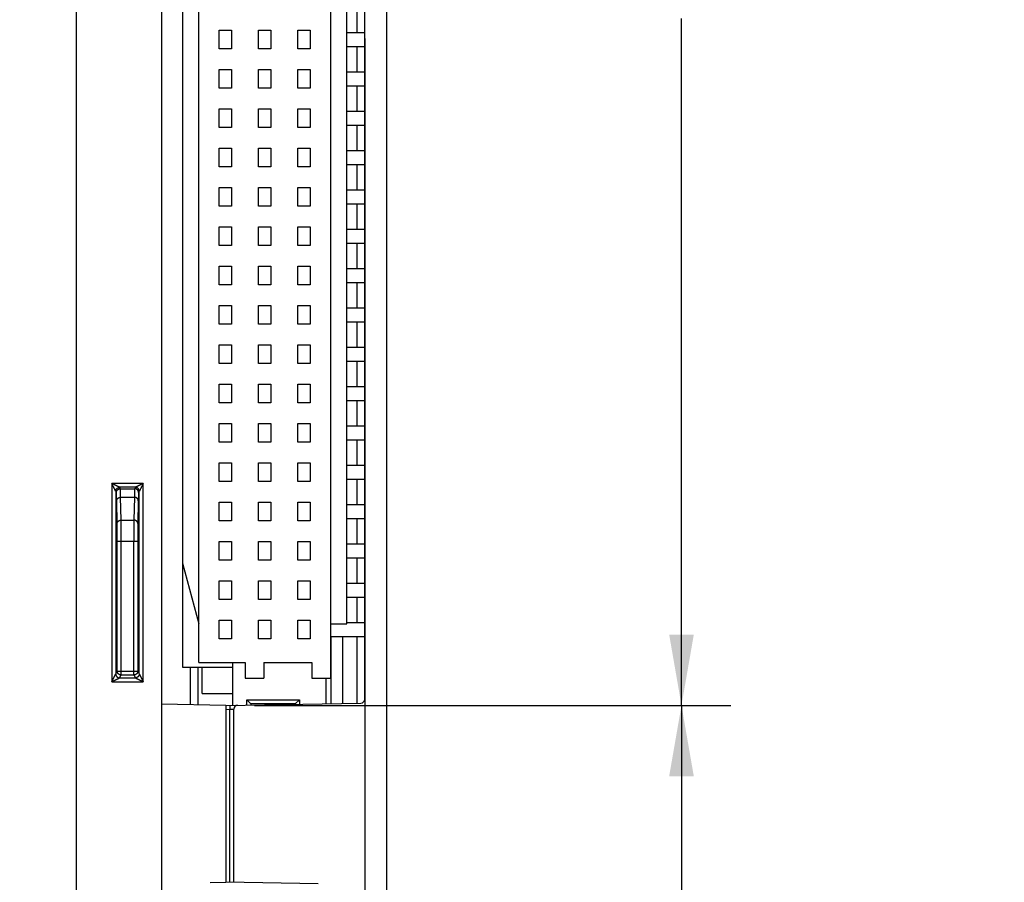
# Model space of a CAD drawing. Header units: inches. Extents: x 0 to 22, y 0 to 17.
# Tile 55 of 59: x 17.7 to 20.2, y 8.6 to 10.8. Entities that reach past the tile are written whole.
import ezdxf

# ---------------------------------------------------------------- set-up
doc = ezdxf.new("R2010")
doc.units = ezdxf.units.IN
doc.header["$LTSCALE"] = 1.21
doc.header["$MEASUREMENT"] = 0
doc.layers.get('0').update_dxf_attribs({"linetype": 'CONTINUOUS'})
doc.layers.add('DIMENSIONS', color=7, linetype='CONTINUOUS')
doc.styles.get("Standard").update_dxf_attribs({"font": 'txt', "width": 0.8})
doc.dimstyles.new('DIMSTYLE_1', dxfattribs={"dimtxt": 0.125, "dimasz": 0.18, "dimexe": 0.18, "dimexo": 0.0625, "dimgap": 0.09, "dimtad": 0, "dimtih": 1, "dimtoh": 1, "dimdec": 3, "dimzin": 4, "dimdsep": 46, "dimtxsty": 'STANDARD', "dimblk": '_FILLED', "dimblk1": '_FILLED', "dimblk2": '_FILLED', "dimcen": 0.09, "dimadec": 0, "dimazin": 0, "dimtp": 0.01, "dimtm": 0.01, "dimtfac": 1, "dimtdec": 3, "dimtofl": 0, "dimtmove": 0, "dimatfit": 3, "dimldrblk": '_FILLED', "dimfxl": 1, "dimtolj": 1, "dimtzin": 4, "dimarcsym": 0})

# ---------------------------------------------------------------- blocks, each defined once
blk = doc.blocks.new('_FILLED')
at = {"color": 0, "linetype": 'BYBLOCK'}
blk.add_solid([(0, 0), (-1, 0.174), (-1, -0.174)], dxfattribs=at)
blk = doc.blocks.new('*D6')
at = {"layer": 'DIMENSIONS', "color": 2, "linetype": 'CONTINUOUS'}
for p, q in [((18.0463, 10.7918), (18.0463, 6.4727)), ((18.5633, 10.7918), (18.5633, 6.4727)), ((18.0463, 6.5977), (17.6863, 6.5977)), ((18.5633, 6.5977), (18.9552, 6.5977))]:
    blk.add_line(p, q, dxfattribs=at)
at = {"layer": 'DIMENSIONS', "color": 2, "linetype": 'CONTINUOUS', "xscale": 0.18, "yscale": 0.18, "zscale": 0.18}
blk.add_blockref('_FILLED', (18.0463, 6.5977), dxfattribs=at)
at = {"layer": 'DIMENSIONS', "color": 2, "linetype": 'CONTINUOUS', "xscale": 0.18, "yscale": 0.18, "zscale": 0.18, "rotation": 180}
blk.add_blockref('_FILLED', (18.5633, 6.5977), dxfattribs=at)
at = {"layer": 'DIMENSIONS', "color": 2, "linetype": 'CONTINUOUS', "width": 0.8}
for s, p in [('.517', (19.0177, 6.5352)), ('[', (19.5427, 6.5352)), ('13.13', (19.6427, 6.5352)), (']', (20.1427, 6.5352))]:
    blk.add_text(s, height=0.125, dxfattribs=at).set_placement(p)
blk = doc.blocks.new('*D8')
at = {"layer": 'DIMENSIONS', "color": 2, "linetype": 'CONTINUOUS'}
for p, q in [((18.2828, 9.0969), (19.4933, 9.0969)), ((19.3683, 9.0969), (19.3683, 8.5172)), ((19.3683, 7.3477), (19.3683, 8.2672)), ((18.2728, 7.3477), (19.4933, 7.3477))]:
    blk.add_line(p, q, dxfattribs=at)
at = {"layer": 'DIMENSIONS', "color": 2, "linetype": 'CONTINUOUS', "xscale": 0.18, "yscale": 0.18, "zscale": 0.18}
for p, rotation in [((19.3683, 9.0969), 90), ((19.3683, 7.3477), 270)]:
    blk.add_blockref('_FILLED', p, dxfattribs=dict(at, rotation=rotation))
at = {"layer": 'DIMENSIONS', "color": 2, "linetype": 'CONTINUOUS', "width": 0.8}
for s, p in [('[', (19.3308, 8.3297)), (']', (19.9308, 8.3297)), ('1.749', (18.7058, 8.3297)), ('44.43', (19.4308, 8.3297))]:
    blk.add_text(s, height=0.125, dxfattribs=at).set_placement(p)
blk = doc.blocks.new('*D9')
at = {"layer": 'DIMENSIONS', "color": 2, "linetype": 'CONTINUOUS'}
for p, q in [((18.2728, 12.6117), (19.4933, 12.6117)), ((19.3683, 12.6117), (19.3683, 11.0924)), ((19.3683, 9.0969), (19.3683, 10.8424)), ((18.2828, 9.0969), (19.4933, 9.0969))]:
    blk.add_line(p, q, dxfattribs=at)
at = {"layer": 'DIMENSIONS', "color": 2, "linetype": 'CONTINUOUS', "xscale": 0.18, "yscale": 0.18, "zscale": 0.18}
for p, rotation in [((19.3683, 12.6117), 90), ((19.3683, 9.0969), 270)]:
    blk.add_blockref('_FILLED', p, dxfattribs=dict(at, rotation=rotation))
at = {"layer": 'DIMENSIONS', "color": 2, "linetype": 'CONTINUOUS', "width": 0.8}
for s, p in [('[', (19.3308, 10.9049)), (']', (19.9308, 10.9049)), ('3.515', (18.7058, 10.9049)), ('89.28', (19.4308, 10.9049))]:
    blk.add_text(s, height=0.125, dxfattribs=at).set_placement(p)

msp = doc.modelspace()

# ---------------------------------------------------------------- linework, layer by layer
at = {"color": 7, "linetype": 'CONTINUOUS'}
for p, q in [((17.8303, 7.3839), (17.8303, 13.3286)), ((18.6183, 13.3281), (18.6183, 7.3844)), ((18.0463, 12.6089), (18.0463, 9.0996)), ((18.5633, 9.1127), (18.5633, 12.5958)), ((18.4761, 12.513), (18.4761, 9.1665)), ((18.0997, 12.4854), (18.0997, 9.1941)), ((18.1414, 9.2059), (18.1414, 12.4736)), ((18.5174, 9.3043), (18.5174, 12.3752)), ((18.1001, 12.2209), (18.1001, 9.4586)), ((18.5436, 10.8075), (18.5436, 10.872)), ((18.193, 10.7661), (18.193, 10.8134)), ((18.193, 10.8134), (18.2245, 10.8134)), ((18.2245, 10.8134), (18.2245, 10.7661)), ((18.293, 10.7661), (18.293, 10.8134)), ((18.293, 10.8134), (18.3245, 10.8134)), ((18.3245, 10.8134), (18.3245, 10.7661)), ((18.393, 10.7661), (18.393, 10.8134)), ((18.393, 10.8134), (18.4245, 10.8134)), ((18.4245, 10.8134), (18.4245, 10.7661)), ((18.5174, 10.8075), (18.5633, 10.8075)), ((18.2245, 10.7661), (18.193, 10.7661)), ((18.3245, 10.7661), (18.293, 10.7661)), ((18.4245, 10.7661), (18.393, 10.7661)), ((18.5174, 10.772), (18.5633, 10.772)), ((18.5436, 10.7075), (18.5436, 10.772)), ((18.193, 10.6661), (18.193, 10.7134)), ((18.193, 10.7134), (18.2245, 10.7134)), ((18.2245, 10.7134), (18.2245, 10.6661)), ((18.293, 10.6661), (18.293, 10.7134)), ((18.293, 10.7134), (18.3245, 10.7134)), ((18.3245, 10.7134), (18.3245, 10.6661)), ((18.393, 10.6661), (18.393, 10.7134)), ((18.393, 10.7134), (18.4245, 10.7134)), ((18.4245, 10.7134), (18.4245, 10.6661)), ((18.5174, 10.7075), (18.5633, 10.7075)), ((18.2245, 10.6661), (18.193, 10.6661)), ((18.3245, 10.6661), (18.293, 10.6661)), ((18.4245, 10.6661), (18.393, 10.6661)), ((18.5174, 10.672), (18.5633, 10.672)), ((18.5436, 10.6075), (18.5436, 10.672)), ((18.193, 10.5661), (18.193, 10.6134)), ((18.193, 10.6134), (18.2245, 10.6134)), ((18.2245, 10.6134), (18.2245, 10.5661)), ((18.293, 10.5661), (18.293, 10.6134)), ((18.293, 10.6134), (18.3245, 10.6134)), ((18.3245, 10.6134), (18.3245, 10.5661)), ((18.393, 10.5661), (18.393, 10.6134)), ((18.393, 10.6134), (18.4245, 10.6134)), ((18.4245, 10.6134), (18.4245, 10.5661)), ((18.5174, 10.6075), (18.5633, 10.6075)), ((18.2245, 10.5661), (18.193, 10.5661)), ((18.3245, 10.5661), (18.293, 10.5661)), ((18.4245, 10.5661), (18.393, 10.5661)), ((18.5174, 10.572), (18.5633, 10.572)), ((18.5436, 10.5075), (18.5436, 10.572)), ((18.193, 10.4661), (18.193, 10.5134)), ((18.193, 10.5134), (18.2245, 10.5134)), ((18.2245, 10.5134), (18.2245, 10.4661)), ((18.293, 10.4661), (18.293, 10.5134)), ((18.293, 10.5134), (18.3245, 10.5134)), ((18.3245, 10.5134), (18.3245, 10.4661)), ((18.393, 10.4661), (18.393, 10.5134)), ((18.393, 10.5134), (18.4245, 10.5134)), ((18.4245, 10.5134), (18.4245, 10.4661)), ((18.5174, 10.5075), (18.5633, 10.5075)), ((18.2245, 10.4661), (18.193, 10.4661)), ((18.3245, 10.4661), (18.293, 10.4661)), ((18.4245, 10.4661), (18.393, 10.4661)), ((18.5174, 10.472), (18.5633, 10.472)), ((18.5436, 10.4075), (18.5436, 10.472)), ((18.193, 10.3661), (18.193, 10.4134)), ((18.193, 10.4134), (18.2245, 10.4134)), ((18.2245, 10.4134), (18.2245, 10.3661)), ((18.293, 10.3661), (18.293, 10.4134)), ((18.293, 10.4134), (18.3245, 10.4134)), ((18.3245, 10.4134), (18.3245, 10.3661)), ((18.393, 10.3661), (18.393, 10.4134)), ((18.393, 10.4134), (18.4245, 10.4134)), ((18.4245, 10.4134), (18.4245, 10.3661)), ((18.5174, 10.4075), (18.5633, 10.4075)), ((18.2245, 10.3661), (18.193, 10.3661)), ((18.3245, 10.3661), (18.293, 10.3661)), ((18.4245, 10.3661), (18.393, 10.3661)), ((18.5174, 10.372), (18.5633, 10.372)), ((18.5436, 10.3075), (18.5436, 10.372)), ((18.193, 10.2661), (18.193, 10.3134)), ((18.193, 10.3134), (18.2245, 10.3134)), ((18.2245, 10.3134), (18.2245, 10.2661)), ((18.293, 10.3134), (18.3245, 10.3134)), ((18.293, 10.2661), (18.293, 10.3134)), ((18.3245, 10.3134), (18.3245, 10.2661)), ((18.393, 10.3134), (18.4245, 10.3134)), ((18.393, 10.2661), (18.393, 10.3134)), ((18.4245, 10.3134), (18.4245, 10.2661)), ((18.5174, 10.3075), (18.5633, 10.3075)), ((18.2245, 10.2661), (18.193, 10.2661)), ((18.3245, 10.2661), (18.293, 10.2661)), ((18.4245, 10.2661), (18.393, 10.2661)), ((18.5174, 10.272), (18.5633, 10.272)), ((18.5436, 10.2075), (18.5436, 10.272)), ((18.193, 10.1661), (18.193, 10.2134)), ((18.193, 10.2134), (18.2245, 10.2134)), ((18.2245, 10.2134), (18.2245, 10.1661)), ((18.293, 10.2134), (18.3245, 10.2134)), ((18.293, 10.1661), (18.293, 10.2134)), ((18.3245, 10.2134), (18.3245, 10.1661)), ((18.393, 10.2134), (18.4245, 10.2134)), ((18.393, 10.1661), (18.393, 10.2134)), ((18.4245, 10.2134), (18.4245, 10.1661)), ((18.5174, 10.2075), (18.5633, 10.2075)), ((18.2245, 10.1661), (18.193, 10.1661)), ((18.3245, 10.1661), (18.293, 10.1661)), ((18.4245, 10.1661), (18.393, 10.1661)), ((18.5174, 10.172), (18.5633, 10.172)), ((18.5436, 10.1075), (18.5436, 10.172)), ((18.193, 10.1134), (18.2245, 10.1134)), ((18.193, 10.0661), (18.193, 10.1134)), ((18.2245, 10.1134), (18.2245, 10.0661)), ((18.293, 10.1134), (18.3245, 10.1134)), ((18.293, 10.0661), (18.293, 10.1134)), ((18.3245, 10.1134), (18.3245, 10.0661)), ((18.393, 10.1134), (18.4245, 10.1134)), ((18.393, 10.0661), (18.393, 10.1134)), ((18.4245, 10.1134), (18.4245, 10.0661)), ((18.5174, 10.1075), (18.5633, 10.1075)), ((18.2245, 10.0661), (18.193, 10.0661)), ((18.3245, 10.0661), (18.293, 10.0661)), ((18.4245, 10.0661), (18.393, 10.0661)), ((18.5174, 10.072), (18.5633, 10.072)), ((18.5436, 10.0075), (18.5436, 10.072)), ((18.193, 10.0134), (18.2245, 10.0134)), ((18.193, 9.9661), (18.193, 10.0134)), ((18.2245, 10.0134), (18.2245, 9.9661)), ((18.293, 10.0134), (18.3245, 10.0134)), ((18.293, 9.9661), (18.293, 10.0134)), ((18.3245, 10.0134), (18.3245, 9.9661)), ((18.393, 10.0134), (18.4245, 10.0134)), ((18.393, 9.9661), (18.393, 10.0134)), ((18.4245, 10.0134), (18.4245, 9.9661)), ((18.5174, 10.0075), (18.5633, 10.0075)), ((18.2245, 9.9661), (18.193, 9.9661)), ((18.3245, 9.9661), (18.293, 9.9661)), ((18.4245, 9.9661), (18.393, 9.9661)), ((18.5174, 9.972), (18.5633, 9.972)), ((18.5436, 9.9075), (18.5436, 9.972)), ((18.193, 9.9134), (18.2245, 9.9134)), ((18.193, 9.8661), (18.193, 9.9134)), ((18.2245, 9.9134), (18.2245, 9.8661)), ((18.293, 9.9134), (18.3245, 9.9134)), ((18.293, 9.8661), (18.293, 9.9134)), ((18.3245, 9.9134), (18.3245, 9.8661)), ((18.393, 9.9134), (18.4245, 9.9134)), ((18.393, 9.8661), (18.393, 9.9134)), ((18.4245, 9.9134), (18.4245, 9.8661)), ((18.5174, 9.9075), (18.5633, 9.9075)), ((18.2245, 9.8661), (18.193, 9.8661)), ((18.3245, 9.8661), (18.293, 9.8661)), ((18.4245, 9.8661), (18.393, 9.8661)), ((18.5174, 9.872), (18.5633, 9.872)), ((18.5436, 9.8075), (18.5436, 9.872)), ((18.193, 9.8134), (18.2245, 9.8134)), ((18.193, 9.7661), (18.193, 9.8134)), ((18.2245, 9.8134), (18.2245, 9.7661)), ((18.293, 9.8134), (18.3245, 9.8134)), ((18.293, 9.7661), (18.293, 9.8134)), ((18.3245, 9.8134), (18.3245, 9.7661)), ((18.393, 9.8134), (18.4245, 9.8134)), ((18.393, 9.7661), (18.393, 9.8134)), ((18.4245, 9.8134), (18.4245, 9.7661)), ((18.5174, 9.8075), (18.5633, 9.8075)), ((18.2245, 9.7661), (18.193, 9.7661)), ((18.3245, 9.7661), (18.293, 9.7661)), ((18.4245, 9.7661), (18.393, 9.7661)), ((18.5174, 9.772), (18.5633, 9.772)), ((18.5436, 9.7075), (18.5436, 9.772)), ((18.193, 9.7134), (18.2245, 9.7134)), ((18.193, 9.6661), (18.193, 9.7134)), ((18.2245, 9.7134), (18.2245, 9.6661)), ((18.293, 9.7134), (18.3245, 9.7134)), ((18.293, 9.6661), (18.293, 9.7134)), ((18.3245, 9.7134), (18.3245, 9.6661)), ((18.393, 9.7134), (18.4245, 9.7134)), ((18.393, 9.6661), (18.393, 9.7134)), ((18.4245, 9.7134), (18.4245, 9.6661)), ((18.5174, 9.7075), (18.5633, 9.7075)), ((18.0002, 9.6612), (17.9203, 9.6612)), ((17.9203, 9.6612), (17.9203, 9.1569)), ((18.0002, 9.1569), (18.0002, 9.6612)), ((18.2245, 9.6661), (18.193, 9.6661)), ((18.3245, 9.6661), (18.293, 9.6661)), ((18.4245, 9.6661), (18.393, 9.6661)), ((18.5174, 9.672), (18.5633, 9.672)), ((18.5436, 9.6075), (18.5436, 9.672)), ((17.9321, 9.6378), (17.9303, 9.6412)), ((17.9303, 9.6412), (17.9303, 9.1769)), ((17.9802, 9.6512), (17.9403, 9.6512)), ((17.9421, 9.6477), (17.9403, 9.6512)), ((17.9421, 9.6477), (17.9785, 9.6477)), ((17.9802, 9.6512), (17.9785, 9.6477)), ((17.9902, 9.6412), (17.9885, 9.6378)), ((17.9902, 9.1769), (17.9902, 9.6412)), ((17.9338, 9.5588), (17.9328, 9.6171)), ((17.9428, 9.626), (17.9777, 9.626)), ((17.9438, 9.5677), (17.9428, 9.626)), ((17.9777, 9.626), (17.9767, 9.5677)), ((17.9877, 9.6171), (17.9867, 9.5588)), ((18.193, 9.6134), (18.2245, 9.6134)), ((18.193, 9.5661), (18.193, 9.6134)), ((18.2245, 9.6134), (18.2245, 9.5661)), ((18.293, 9.6134), (18.3245, 9.6134)), ((18.293, 9.5661), (18.293, 9.6134)), ((18.3245, 9.6134), (18.3245, 9.5661)), ((18.393, 9.6134), (18.4245, 9.6134)), ((18.393, 9.5661), (18.393, 9.6134)), ((18.4245, 9.6134), (18.4245, 9.5661)), ((18.5174, 9.6075), (18.5633, 9.6075)), ((18.2245, 9.5661), (18.193, 9.5661)), ((18.3245, 9.5661), (18.293, 9.5661)), ((18.4245, 9.5661), (18.393, 9.5661)), ((18.5174, 9.572), (18.5633, 9.572)), ((18.5436, 9.5075), (18.5436, 9.572)), ((17.934, 9.5142), (17.9865, 9.5142)), ((17.934, 9.1843), (17.934, 9.5142)), ((17.944, 9.1743), (17.944, 9.5142)), ((17.9765, 9.1743), (17.9765, 9.5142)), ((17.9865, 9.5142), (17.9865, 9.1843)), ((18.193, 9.5134), (18.2245, 9.5134)), ((18.193, 9.4661), (18.193, 9.5134)), ((18.2245, 9.5134), (18.2245, 9.4661)), ((18.293, 9.5134), (18.3245, 9.5134)), ((18.293, 9.4661), (18.293, 9.5134)), ((18.3245, 9.5134), (18.3245, 9.4661)), ((18.393, 9.5134), (18.4245, 9.5134)), ((18.393, 9.4661), (18.393, 9.5134)), ((18.4245, 9.5134), (18.4245, 9.4661)), ((18.5174, 9.5075), (18.5633, 9.5075)), ((18.2245, 9.4661), (18.193, 9.4661)), ((18.3245, 9.4661), (18.293, 9.4661)), ((18.4245, 9.4661), (18.393, 9.4661)), ((18.5174, 9.472), (18.5633, 9.472)), ((18.5436, 9.4075), (18.5436, 9.472)), ((18.1001, 9.4586), (18.1414, 9.3043)), ((18.193, 9.4134), (18.2245, 9.4134)), ((18.193, 9.3661), (18.193, 9.4134)), ((18.2245, 9.4134), (18.2245, 9.3661)), ((18.293, 9.4134), (18.3245, 9.4134)), ((18.293, 9.3661), (18.293, 9.4134)), ((18.3245, 9.4134), (18.3245, 9.3661)), ((18.393, 9.4134), (18.4245, 9.4134)), ((18.393, 9.3661), (18.393, 9.4134)), ((18.4245, 9.4134), (18.4245, 9.3661)), ((18.5174, 9.4075), (18.5633, 9.4075)), ((18.2245, 9.3661), (18.193, 9.3661)), ((18.3245, 9.3661), (18.293, 9.3661)), ((18.4245, 9.3661), (18.393, 9.3661)), ((18.5174, 9.372), (18.5633, 9.372)), ((18.5436, 9.3075), (18.5436, 9.372)), ((18.193, 9.3134), (18.2245, 9.3134)), ((18.193, 9.2661), (18.193, 9.3134)), ((18.2245, 9.3134), (18.2245, 9.2661)), ((18.293, 9.3134), (18.3245, 9.3134)), ((18.293, 9.2661), (18.293, 9.3134)), ((18.3245, 9.3134), (18.3245, 9.2661)), ((18.393, 9.3134), (18.4245, 9.3134)), ((18.393, 9.2661), (18.393, 9.3134)), ((18.4245, 9.3134), (18.4245, 9.2661)), ((18.4761, 9.3043), (18.5174, 9.3043)), ((18.5174, 9.3075), (18.5633, 9.3075)), ((18.2245, 9.2661), (18.193, 9.2661)), ((18.3245, 9.2661), (18.293, 9.2661)), ((18.4245, 9.2661), (18.393, 9.2661)), ((18.4761, 9.272), (18.5633, 9.272)), ((18.4783, 9.1014), (18.4783, 9.272)), ((18.5077, 9.1019), (18.5077, 9.272)), ((18.5436, 9.1026), (18.5436, 9.272)), ((18.0997, 9.1941), (18.228, 9.1941)), ((18.1203, 9.0983), (18.1203, 9.1941)), ((18.1399, 9.098), (18.1399, 9.1941)), ((18.1414, 9.2059), (18.2595, 9.2059)), ((18.1503, 9.1272), (18.1503, 9.1941)), ((18.228, 9.0971), (18.228, 9.2059)), ((18.2595, 9.2059), (18.2595, 9.1665)), ((18.3068, 9.2059), (18.4288, 9.2059)), ((18.3068, 9.2059), (18.3068, 9.1665)), ((18.4288, 9.2059), (18.4288, 9.1665)), ((17.9303, 9.1769), (17.934, 9.1843)), ((17.934, 9.1843), (17.9865, 9.1843)), ((17.9403, 9.1669), (17.944, 9.1743)), ((17.9403, 9.1669), (17.9802, 9.1669)), ((17.944, 9.1743), (17.9765, 9.1743)), ((17.9765, 9.1743), (17.9802, 9.1669)), ((17.9865, 9.1843), (17.9902, 9.1769)), ((18.2595, 9.1665), (18.3068, 9.1665)), ((18.4288, 9.1665), (18.4761, 9.1665)), ((18.4643, 9.1665), (18.4643, 9.1012)), ((17.9203, 9.1569), (18.0002, 9.1569)), ((18.1503, 9.1272), (18.228, 9.1272)), ((18.2635, 9.1114), (18.3973, 9.1114)), ((18.2635, 9.1114), (18.274, 9.1009)), ((18.2635, 9.0977), (18.2635, 9.1114)), ((18.3868, 9.1009), (18.3973, 9.1114)), ((18.3973, 9.1114), (18.3973, 9.1)), ((18.2103, 9.0968), (18.0463, 9.0996)), ((18.2103, 9.0968), (18.5534, 9.1027)), ((18.2103, 9.0968), (18.2103, 8.6478)), ((18.2103, 9.0867), (18.2203, 9.0869)), ((18.2203, 8.6476), (18.2203, 9.0869)), ((18.2303, 8.6474), (18.2303, 9.0873)), ((18.3868, 9.1009), (18.274, 9.1009)), ((18.274, 9.1009), (18.274, 9.0979)), ((18.3868, 9.0998), (18.3868, 9.1009)), ((18.1703, 8.6471), (18.2103, 8.6478)), ((18.4448, 8.6437), (18.2103, 8.6478))]:
    msp.add_line(p, q, dxfattribs=at)
for centre, start, end in [((18.5533, 9.1127), 271, 360), ((18.2403, 9.0873), 91, 180)]:
    msp.add_arc(centre, 0.01, start, end, dxfattribs=at)
for points, knots in [([(17.9403, 9.6512), (17.9403, 9.6512), (17.9403, 9.6512), (17.9403, 9.6512), (17.9402, 9.6512), (17.9401, 9.6513), (17.94, 9.6513), (17.9398, 9.6514), (17.9396, 9.6515), (17.9394, 9.6516), (17.9392, 9.6518), (17.9389, 9.6519), (17.9385, 9.6521), (17.9381, 9.6523), (17.9376, 9.6525), (17.937, 9.6528), (17.9364, 9.6532), (17.9356, 9.6535), (17.9348, 9.6539), (17.9338, 9.6544), (17.9328, 9.655), (17.9316, 9.6556), (17.9303, 9.6562), (17.9288, 9.6569), (17.9273, 9.6577), (17.9256, 9.6585), (17.9239, 9.6594), (17.9221, 9.6603), (17.9209, 9.6609), (17.9203, 9.6612)], [0, 0, 0, 0, 0.001076, 0.003232, 0.006642, 0.011347, 0.017399, 0.024939, 0.034161, 0.045187, 0.058194, 0.073492, 0.091469, 0.112453, 0.13678, 0.164859, 0.197116, 0.234066, 0.276122, 0.323698, 0.377127, 0.436658, 0.502358, 0.574087, 0.651466, 0.733827, 0.820211, 0.909356, 1, 1, 1, 1]), ([(17.9303, 9.6412), (17.9303, 9.6412), (17.9303, 9.6412), (17.9303, 9.6412), (17.9303, 9.6413), (17.9302, 9.6414), (17.9302, 9.6415), (17.9301, 9.6416), (17.93, 9.6418), (17.9299, 9.642), (17.9298, 9.6422), (17.9297, 9.6425), (17.9295, 9.6428), (17.9293, 9.6432), (17.9291, 9.6436), (17.9289, 9.6441), (17.9286, 9.6447), (17.9282, 9.6454), (17.9279, 9.6461), (17.9274, 9.647), (17.927, 9.6479), (17.9264, 9.649), (17.9258, 9.6502), (17.9252, 9.6515), (17.9245, 9.6529), (17.9237, 9.6544), (17.9229, 9.656), (17.9221, 9.6577), (17.9212, 9.6594), (17.9206, 9.6606), (17.9203, 9.6612)], [0, 0, 0, 0, 0.000827, 0.002718, 0.005711, 0.009879, 0.015306, 0.02209, 0.030355, 0.040271, 0.052024, 0.065837, 0.081956, 0.100665, 0.122316, 0.147265, 0.175916, 0.208684, 0.245987, 0.288248, 0.33584, 0.389077, 0.448148, 0.513105, 0.583768, 0.659749, 0.740387, 0.824755, 0.911677, 1, 1, 1, 1]), ([(18.0002, 9.6612), (17.9996, 9.6609), (17.9984, 9.6603), (17.9966, 9.6594), (17.9949, 9.6585), (17.9932, 9.6577), (17.9917, 9.6569), (17.9903, 9.6562), (17.9889, 9.6556), (17.9878, 9.655), (17.9867, 9.6544), (17.9857, 9.6539), (17.9849, 9.6535), (17.9841, 9.6532), (17.9835, 9.6528), (17.9829, 9.6525), (17.9824, 9.6523), (17.982, 9.6521), (17.9817, 9.6519), (17.9814, 9.6518), (17.9811, 9.6516), (17.9809, 9.6515), (17.9807, 9.6514), (17.9805, 9.6513), (17.9804, 9.6513), (17.9803, 9.6512), (17.9802, 9.6512), (17.9802, 9.6512), (17.9802, 9.6512), (17.9802, 9.6512)], [0, 0, 0, 0, 0.090616, 0.179745, 0.266104, 0.348434, 0.425791, 0.49751, 0.563203, 0.622734, 0.676168, 0.723735, 0.765784, 0.802727, 0.835016, 0.863107, 0.887427, 0.908396, 0.926402, 0.941792, 0.954856, 0.965835, 0.974986, 0.982531, 0.988588, 0.993283, 0.996692, 0.998897, 1, 1, 1, 1]), ([(18.0002, 9.6612), (17.9999, 9.6606), (17.9993, 9.6594), (17.9984, 9.6577), (17.9976, 9.656), (17.9968, 9.6544), (17.996, 9.6529), (17.9953, 9.6515), (17.9947, 9.6502), (17.9941, 9.649), (17.9935, 9.6479), (17.9931, 9.647), (17.9926, 9.6461), (17.9923, 9.6454), (17.9919, 9.6447), (17.9917, 9.6441), (17.9914, 9.6436), (17.9912, 9.6432), (17.991, 9.6428), (17.9908, 9.6425), (17.9907, 9.6422), (17.9906, 9.642), (17.9905, 9.6418), (17.9904, 9.6416), (17.9903, 9.6415), (17.9903, 9.6414), (17.9902, 9.6413), (17.9902, 9.6412), (17.9902, 9.6412), (17.9902, 9.6412), (17.9902, 9.6412)], [0, 0, 0, 0, 0.088424, 0.175469, 0.259927, 0.340608, 0.416597, 0.487245, 0.552159, 0.611193, 0.664397, 0.711965, 0.754211, 0.791516, 0.824289, 0.852961, 0.877939, 0.899619, 0.918359, 0.934489, 0.948307, 0.960048, 0.969934, 0.978159, 0.984904, 0.990303, 0.99443, 0.997377, 0.999215, 1, 1, 1, 1]), ([(17.9303, 9.6412), (17.9303, 9.6414), (17.9304, 9.6418), (17.9304, 9.6424), (17.9305, 9.643), (17.9306, 9.6436), (17.9308, 9.6441), (17.931, 9.6447), (17.9312, 9.6453), (17.9315, 9.6458), (17.9318, 9.6463), (17.9321, 9.6468), (17.9325, 9.6473), (17.9329, 9.6478), (17.9333, 9.6482), (17.9337, 9.6487), (17.9342, 9.649), (17.9347, 9.6494), (17.9352, 9.6497), (17.9357, 9.65), (17.9362, 9.6503), (17.9368, 9.6505), (17.9374, 9.6507), (17.9379, 9.6509), (17.9385, 9.651), (17.9391, 9.6511), (17.9397, 9.6512), (17.9401, 9.6512), (17.9403, 9.6512)], [0, 0, 0, 0, 0.038462, 0.076909, 0.115365, 0.153825, 0.192288, 0.230751, 0.269212, 0.307674, 0.346138, 0.384607, 0.423078, 0.461549, 0.50002, 0.53849, 0.576961, 0.615433, 0.653903, 0.692369, 0.730832, 0.769296, 0.807761, 0.846225, 0.884686, 0.923138, 0.961578, 1, 1, 1, 1]), ([(17.9321, 9.6378), (17.9321, 9.638), (17.9321, 9.6384), (17.9321, 9.639), (17.9322, 9.6396), (17.9323, 9.6401), (17.9325, 9.6407), (17.9327, 9.6413), (17.9329, 9.6419), (17.9332, 9.6424), (17.9335, 9.6429), (17.9338, 9.6434), (17.9342, 9.6439), (17.9346, 9.6444), (17.935, 9.6448), (17.9354, 9.6452), (17.9359, 9.6456), (17.9364, 9.646), (17.9369, 9.6463), (17.9374, 9.6466), (17.9379, 9.6469), (17.9385, 9.6471), (17.9391, 9.6473), (17.9397, 9.6475), (17.9402, 9.6476), (17.9408, 9.6477), (17.9414, 9.6477), (17.9418, 9.6477), (17.9421, 9.6477)], [0, 0, 0, 0, 0.038457, 0.076915, 0.115374, 0.153832, 0.192292, 0.230752, 0.269212, 0.307672, 0.346134, 0.384595, 0.423057, 0.461519, 0.499982, 0.538444, 0.576907, 0.61537, 0.653834, 0.692297, 0.73076, 0.769224, 0.807687, 0.84615, 0.884613, 0.923076, 0.961538, 1, 1, 1, 1]), ([(17.9328, 9.6171), (17.9328, 9.6179), (17.9327, 9.6194), (17.9327, 9.6217), (17.9326, 9.6238), (17.9326, 9.6257), (17.9326, 9.6275), (17.9325, 9.6292), (17.9325, 9.6307), (17.9324, 9.6321), (17.9324, 9.6333), (17.9323, 9.6344), (17.9323, 9.6353), (17.9322, 9.6361), (17.9322, 9.6367), (17.9322, 9.6372), (17.9321, 9.6375), (17.9321, 9.6377), (17.9321, 9.6378)], [0, 0, 0, 0, 0.115213, 0.223627, 0.325157, 0.419761, 0.507388, 0.587986, 0.661526, 0.727976, 0.7873, 0.839451, 0.884384, 0.922057, 0.952442, 0.975535, 0.991342, 1, 1, 1, 1]), ([(17.9428, 9.626), (17.9428, 9.6268), (17.9427, 9.6284), (17.9427, 9.6308), (17.9426, 9.633), (17.9426, 9.6351), (17.9426, 9.637), (17.9425, 9.6387), (17.9425, 9.6403), (17.9424, 9.6418), (17.9424, 9.6431), (17.9423, 9.6442), (17.9423, 9.6452), (17.9422, 9.646), (17.9422, 9.6467), (17.9422, 9.6472), (17.9421, 9.6475), (17.9421, 9.6477), (17.9421, 9.6477)], [0, 0, 0, 0, 0.114999, 0.223256, 0.324709, 0.419297, 0.506962, 0.587649, 0.661305, 0.727874, 0.787305, 0.839537, 0.884522, 0.922225, 0.952626, 0.97571, 0.99148, 1, 1, 1, 1]), ([(17.9785, 9.6477), (17.9784, 9.6477), (17.9784, 9.6475), (17.9784, 9.6472), (17.9783, 9.6467), (17.9783, 9.646), (17.9782, 9.6452), (17.9782, 9.6442), (17.9781, 9.6431), (17.9781, 9.6418), (17.978, 9.6403), (17.978, 9.6387), (17.978, 9.637), (17.9779, 9.6351), (17.9779, 9.633), (17.9778, 9.6308), (17.9778, 9.6284), (17.9778, 9.6268), (17.9777, 9.626)], [0, 0, 0, 0, 0.00852, 0.02429, 0.047374, 0.077775, 0.115478, 0.160463, 0.212695, 0.272126, 0.338695, 0.412351, 0.493038, 0.580703, 0.675291, 0.776744, 0.885001, 1, 1, 1, 1]), ([(17.9885, 9.6378), (17.9885, 9.638), (17.9885, 9.6384), (17.9884, 9.639), (17.9883, 9.6396), (17.9882, 9.6401), (17.988, 9.6407), (17.9878, 9.6413), (17.9876, 9.6419), (17.9873, 9.6424), (17.987, 9.6429), (17.9867, 9.6434), (17.9863, 9.6439), (17.986, 9.6444), (17.9855, 9.6448), (17.9851, 9.6452), (17.9846, 9.6456), (17.9841, 9.646), (17.9836, 9.6463), (17.9831, 9.6466), (17.9826, 9.6469), (17.982, 9.6471), (17.9814, 9.6473), (17.9809, 9.6475), (17.9803, 9.6476), (17.9797, 9.6477), (17.9791, 9.6477), (17.9787, 9.6477), (17.9785, 9.6477)], [0, 0, 0, 0, 0.038457, 0.076915, 0.115374, 0.153832, 0.192292, 0.230752, 0.269212, 0.307672, 0.346134, 0.384595, 0.423057, 0.461519, 0.499982, 0.538444, 0.576907, 0.61537, 0.653834, 0.692297, 0.73076, 0.769224, 0.807687, 0.84615, 0.884613, 0.923076, 0.961538, 1, 1, 1, 1]), ([(17.9902, 9.6412), (17.9902, 9.6414), (17.9902, 9.6418), (17.9901, 9.6424), (17.99, 9.643), (17.9899, 9.6436), (17.9897, 9.6441), (17.9895, 9.6447), (17.9893, 9.6453), (17.989, 9.6458), (17.9887, 9.6463), (17.9884, 9.6468), (17.988, 9.6473), (17.9877, 9.6478), (17.9872, 9.6482), (17.9868, 9.6487), (17.9863, 9.649), (17.9859, 9.6494), (17.9853, 9.6497), (17.9848, 9.65), (17.9843, 9.6503), (17.9837, 9.6505), (17.9831, 9.6507), (17.9826, 9.6509), (17.982, 9.651), (17.9814, 9.6511), (17.9808, 9.6512), (17.9804, 9.6512), (17.9802, 9.6512)], [0, 0, 0, 0, 0.038475, 0.076932, 0.115392, 0.153854, 0.192318, 0.230781, 0.269243, 0.307705, 0.346167, 0.384631, 0.423094, 0.461557, 0.50002, 0.538483, 0.576945, 0.615407, 0.653869, 0.692329, 0.730789, 0.769248, 0.807707, 0.846167, 0.884624, 0.923079, 0.96153, 1, 1, 1, 1]), ([(17.9885, 9.6378), (17.9884, 9.6377), (17.9884, 9.6375), (17.9884, 9.6372), (17.9883, 9.6367), (17.9883, 9.6361), (17.9882, 9.6353), (17.9882, 9.6344), (17.9881, 9.6333), (17.9881, 9.6321), (17.988, 9.6307), (17.988, 9.6292), (17.988, 9.6275), (17.9879, 9.6257), (17.9879, 9.6238), (17.9878, 9.6217), (17.9878, 9.6194), (17.9878, 9.6179), (17.9877, 9.6171)], [0, 0, 0, 0, 0.008658, 0.024465, 0.047558, 0.077943, 0.115616, 0.160549, 0.2127, 0.272024, 0.338474, 0.412014, 0.492612, 0.580239, 0.674843, 0.776373, 0.884787, 1, 1, 1, 1]), ([(17.9328, 9.6171), (17.9328, 9.6173), (17.9328, 9.6176), (17.9328, 9.6181), (17.9329, 9.6187), (17.9331, 9.6192), (17.9332, 9.6197), (17.9334, 9.6202), (17.9337, 9.6207), (17.9339, 9.6212), (17.9342, 9.6217), (17.9346, 9.6221), (17.9349, 9.6226), (17.9353, 9.623), (17.9357, 9.6234), (17.9362, 9.6237), (17.9366, 9.6241), (17.9371, 9.6244), (17.9376, 9.6247), (17.9381, 9.625), (17.9387, 9.6252), (17.9392, 9.6254), (17.9398, 9.6256), (17.9404, 9.6257), (17.941, 9.6258), (17.9416, 9.6259), (17.9422, 9.626), (17.9426, 9.626), (17.9428, 9.626)], [0, 0, 0, 0, 0.036179, 0.072403, 0.108705, 0.145117, 0.181668, 0.218386, 0.255296, 0.292419, 0.329774, 0.367375, 0.405233, 0.443354, 0.481741, 0.520395, 0.559308, 0.598474, 0.63788, 0.677511, 0.717349, 0.757373, 0.79756, 0.837885, 0.87832, 0.918837, 0.959407, 1, 1, 1, 1]), ([(17.9877, 9.6171), (17.9877, 9.6173), (17.9877, 9.6176), (17.9877, 9.6181), (17.9876, 9.6187), (17.9874, 9.6192), (17.9873, 9.6197), (17.9871, 9.6202), (17.9869, 9.6207), (17.9866, 9.6212), (17.9863, 9.6217), (17.986, 9.6221), (17.9856, 9.6226), (17.9852, 9.623), (17.9848, 9.6234), (17.9844, 9.6237), (17.9839, 9.6241), (17.9834, 9.6244), (17.9829, 9.6247), (17.9824, 9.625), (17.9818, 9.6252), (17.9813, 9.6254), (17.9807, 9.6256), (17.9801, 9.6257), (17.9795, 9.6258), (17.9789, 9.6259), (17.9783, 9.626), (17.9779, 9.626), (17.9777, 9.626)], [0, 0, 0, 0, 0.036179, 0.072403, 0.108705, 0.145117, 0.181668, 0.218386, 0.255296, 0.292419, 0.329774, 0.367375, 0.405233, 0.443354, 0.481741, 0.520395, 0.559308, 0.598474, 0.63788, 0.677511, 0.717349, 0.757373, 0.79756, 0.837885, 0.87832, 0.918837, 0.959407, 1, 1, 1, 1]), ([(17.9338, 9.5588), (17.9338, 9.5589), (17.9338, 9.5593), (17.9338, 9.5598), (17.9339, 9.5604), (17.9341, 9.5609), (17.9342, 9.5614), (17.9344, 9.5619), (17.9347, 9.5624), (17.9349, 9.5629), (17.9352, 9.5634), (17.9356, 9.5638), (17.9359, 9.5642), (17.9363, 9.5647), (17.9367, 9.5651), (17.9372, 9.5654), (17.9376, 9.5658), (17.9381, 9.5661), (17.9386, 9.5664), (17.9391, 9.5666), (17.9397, 9.5669), (17.9402, 9.5671), (17.9408, 9.5673), (17.9414, 9.5674), (17.942, 9.5675), (17.9426, 9.5676), (17.9432, 9.5677), (17.9436, 9.5677), (17.9438, 9.5677)], [0, 0, 0, 0, 0.036179, 0.072403, 0.108705, 0.145116, 0.181667, 0.218385, 0.255295, 0.292419, 0.329773, 0.367374, 0.405232, 0.443353, 0.481741, 0.520394, 0.559308, 0.598473, 0.637879, 0.677511, 0.717349, 0.757373, 0.79756, 0.837885, 0.87832, 0.918837, 0.959407, 1, 1, 1, 1]), ([(17.9438, 9.5677), (17.9474, 9.5677), (17.9548, 9.5677), (17.9658, 9.5677), (17.9731, 9.5677), (17.9767, 9.5677)], [0, 0, 0, 0, 0.333333, 0.666667, 1, 1, 1, 1]), ([(17.944, 9.5142), (17.944, 9.515), (17.944, 9.5165), (17.944, 9.5187), (17.944, 9.521), (17.944, 9.5233), (17.944, 9.5255), (17.944, 9.5277), (17.944, 9.5299), (17.944, 9.5321), (17.944, 9.5343), (17.944, 9.5364), (17.944, 9.5385), (17.944, 9.5405), (17.944, 9.5426), (17.944, 9.5445), (17.9439, 9.5465), (17.9439, 9.5484), (17.9439, 9.5502), (17.9439, 9.552), (17.9439, 9.5538), (17.9439, 9.5554), (17.9439, 9.5571), (17.9439, 9.5586), (17.9439, 9.5601), (17.9438, 9.5616), (17.9438, 9.5629), (17.9438, 9.5642), (17.9438, 9.5654), (17.9438, 9.5666), (17.9438, 9.5673), (17.9438, 9.5677)], [0, 0, 0, 0, 0.042493, 0.084917, 0.127212, 0.16932, 0.211186, 0.252756, 0.293978, 0.334795, 0.375145, 0.414959, 0.454171, 0.492722, 0.530568, 0.567667, 0.603977, 0.639445, 0.674007, 0.7076, 0.740169, 0.771665, 0.802046, 0.831273, 0.859302, 0.886091, 0.911598, 0.935784, 0.958612, 0.980049, 1, 1, 1, 1]), ([(17.9767, 9.5677), (17.9767, 9.5673), (17.9767, 9.5666), (17.9767, 9.5654), (17.9767, 9.5642), (17.9767, 9.5629), (17.9767, 9.5616), (17.9767, 9.5601), (17.9766, 9.5586), (17.9766, 9.5571), (17.9766, 9.5554), (17.9766, 9.5538), (17.9766, 9.552), (17.9766, 9.5502), (17.9766, 9.5484), (17.9766, 9.5465), (17.9766, 9.5445), (17.9766, 9.5426), (17.9765, 9.5405), (17.9765, 9.5385), (17.9765, 9.5364), (17.9765, 9.5343), (17.9765, 9.5321), (17.9765, 9.5299), (17.9765, 9.5277), (17.9765, 9.5255), (17.9765, 9.5233), (17.9765, 9.521), (17.9765, 9.5187), (17.9765, 9.5165), (17.9765, 9.515), (17.9765, 9.5142)], [0, 0, 0, 0, 0.019951, 0.041388, 0.064216, 0.088402, 0.113909, 0.140698, 0.168727, 0.197954, 0.228335, 0.259831, 0.2924, 0.325993, 0.360555, 0.396023, 0.432333, 0.469432, 0.507278, 0.545828, 0.58504, 0.624855, 0.665204, 0.706022, 0.747243, 0.788814, 0.83068, 0.872788, 0.915083, 0.957507, 1, 1, 1, 1]), ([(17.9867, 9.5588), (17.9867, 9.5589), (17.9867, 9.5593), (17.9867, 9.5598), (17.9866, 9.5604), (17.9865, 9.5609), (17.9863, 9.5614), (17.9861, 9.5619), (17.9859, 9.5624), (17.9856, 9.5629), (17.9853, 9.5634), (17.985, 9.5638), (17.9846, 9.5642), (17.9842, 9.5647), (17.9838, 9.5651), (17.9834, 9.5654), (17.9829, 9.5658), (17.9824, 9.5661), (17.9819, 9.5664), (17.9814, 9.5666), (17.9808, 9.5669), (17.9803, 9.5671), (17.9797, 9.5673), (17.9791, 9.5674), (17.9785, 9.5675), (17.9779, 9.5676), (17.9773, 9.5677), (17.9769, 9.5677), (17.9767, 9.5677)], [0, 0, 0, 0, 0.036179, 0.072403, 0.108705, 0.145116, 0.181667, 0.218385, 0.255295, 0.292419, 0.329773, 0.367374, 0.405232, 0.443353, 0.481741, 0.520394, 0.559308, 0.598473, 0.637879, 0.677511, 0.717349, 0.757373, 0.79756, 0.837885, 0.87832, 0.918837, 0.959407, 1, 1, 1, 1]), ([(17.934, 9.5142), (17.934, 9.5149), (17.934, 9.5162), (17.934, 9.5182), (17.934, 9.5203), (17.934, 9.5223), (17.934, 9.5243), (17.934, 9.5263), (17.934, 9.5282), (17.934, 9.5302), (17.934, 9.5321), (17.934, 9.534), (17.934, 9.5358), (17.934, 9.5376), (17.934, 9.5394), (17.9339, 9.5412), (17.9339, 9.5429), (17.9339, 9.5445), (17.9339, 9.5461), (17.9339, 9.5476), (17.9339, 9.5491), (17.9339, 9.5506), (17.9339, 9.5519), (17.9338, 9.5532), (17.9338, 9.5545), (17.9338, 9.5556), (17.9338, 9.5567), (17.9338, 9.5578), (17.9338, 9.5584), (17.9338, 9.5588)], [0, 0, 0, 0, 0.045247, 0.090603, 0.135949, 0.181166, 0.22614, 0.270759, 0.314913, 0.358511, 0.401499, 0.443826, 0.485439, 0.526276, 0.566274, 0.605371, 0.643484, 0.680518, 0.716379, 0.750993, 0.784327, 0.816358, 0.847063, 0.876386, 0.904257, 0.93061, 0.955385, 0.978525, 1, 1, 1, 1]), ([(17.9867, 9.5588), (17.9867, 9.5584), (17.9867, 9.5578), (17.9867, 9.5567), (17.9867, 9.5556), (17.9867, 9.5545), (17.9867, 9.5532), (17.9867, 9.5519), (17.9866, 9.5506), (17.9866, 9.5491), (17.9866, 9.5476), (17.9866, 9.5461), (17.9866, 9.5445), (17.9866, 9.5429), (17.9866, 9.5412), (17.9866, 9.5394), (17.9866, 9.5376), (17.9865, 9.5358), (17.9865, 9.534), (17.9865, 9.5321), (17.9865, 9.5302), (17.9865, 9.5282), (17.9865, 9.5263), (17.9865, 9.5243), (17.9865, 9.5223), (17.9865, 9.5203), (17.9865, 9.5182), (17.9865, 9.5162), (17.9865, 9.5149), (17.9865, 9.5142)], [0, 0, 0, 0, 0.021475, 0.044615, 0.06939, 0.095743, 0.123614, 0.152937, 0.183642, 0.215673, 0.249007, 0.28362, 0.319482, 0.356516, 0.394629, 0.433726, 0.473724, 0.514561, 0.556174, 0.598501, 0.641489, 0.685087, 0.729241, 0.77386, 0.818834, 0.864051, 0.909397, 0.954753, 1, 1, 1, 1]), ([(17.9203, 9.1569), (17.9206, 9.1575), (17.9212, 9.1587), (17.9221, 9.1604), (17.9229, 9.1621), (17.9237, 9.1637), (17.9245, 9.1652), (17.9252, 9.1666), (17.9258, 9.1679), (17.9264, 9.1691), (17.927, 9.1702), (17.9274, 9.1711), (17.9279, 9.172), (17.9282, 9.1727), (17.9286, 9.1734), (17.9289, 9.174), (17.9291, 9.1745), (17.9293, 9.1749), (17.9295, 9.1753), (17.9297, 9.1756), (17.9298, 9.1759), (17.9299, 9.1761), (17.93, 9.1763), (17.9301, 9.1765), (17.9302, 9.1766), (17.9302, 9.1767), (17.9303, 9.1768), (17.9303, 9.1769), (17.9303, 9.1769), (17.9303, 9.1769), (17.9303, 9.1769)], [0, 0, 0, 0, 0.088424, 0.175469, 0.259927, 0.340608, 0.416597, 0.487245, 0.552159, 0.611193, 0.664397, 0.711965, 0.754211, 0.791516, 0.824289, 0.852961, 0.877939, 0.899619, 0.918359, 0.934489, 0.948307, 0.960048, 0.969934, 0.978159, 0.984904, 0.990303, 0.99443, 0.997377, 0.999215, 1, 1, 1, 1]), ([(17.9203, 9.1569), (17.9209, 9.1572), (17.9221, 9.1578), (17.9239, 9.1587), (17.9256, 9.1596), (17.9273, 9.1604), (17.9288, 9.1612), (17.9303, 9.1619), (17.9316, 9.1625), (17.9328, 9.1631), (17.9338, 9.1637), (17.9348, 9.1641), (17.9356, 9.1646), (17.9364, 9.1649), (17.937, 9.1653), (17.9376, 9.1655), (17.9381, 9.1658), (17.9385, 9.166), (17.9389, 9.1662), (17.9392, 9.1663), (17.9394, 9.1665), (17.9396, 9.1666), (17.9398, 9.1667), (17.94, 9.1667), (17.9401, 9.1668), (17.9402, 9.1669), (17.9403, 9.1669), (17.9403, 9.1669), (17.9403, 9.1669), (17.9403, 9.1669)], [0, 0, 0, 0, 0.090616, 0.179745, 0.266104, 0.348434, 0.425791, 0.49751, 0.563203, 0.622734, 0.676168, 0.723735, 0.765784, 0.802727, 0.835016, 0.863107, 0.887427, 0.908396, 0.926402, 0.941792, 0.954856, 0.965835, 0.974986, 0.982531, 0.988588, 0.993283, 0.996692, 0.998897, 1, 1, 1, 1]), ([(17.9303, 9.1769), (17.9303, 9.1767), (17.9304, 9.1763), (17.9304, 9.1757), (17.9305, 9.1751), (17.9306, 9.1745), (17.9308, 9.1739), (17.931, 9.1734), (17.9312, 9.1728), (17.9315, 9.1723), (17.9318, 9.1717), (17.9321, 9.1712), (17.9325, 9.1708), (17.9329, 9.1703), (17.9333, 9.1698), (17.9337, 9.1694), (17.9342, 9.169), (17.9347, 9.1687), (17.9352, 9.1684), (17.9357, 9.1681), (17.9362, 9.1678), (17.9368, 9.1676), (17.9374, 9.1674), (17.9379, 9.1672), (17.9385, 9.1671), (17.9391, 9.167), (17.9397, 9.1669), (17.9401, 9.1669), (17.9403, 9.1669)], [0, 0, 0, 0, 0.038475, 0.076932, 0.115392, 0.153854, 0.192318, 0.230781, 0.269243, 0.307705, 0.346167, 0.384631, 0.423094, 0.461557, 0.50002, 0.538483, 0.576945, 0.615407, 0.653869, 0.692329, 0.730789, 0.769248, 0.807707, 0.846167, 0.884624, 0.923079, 0.96153, 1, 1, 1, 1]), ([(17.944, 9.1743), (17.9438, 9.1743), (17.9434, 9.1743), (17.9428, 9.1743), (17.9422, 9.1744), (17.9416, 9.1745), (17.941, 9.1747), (17.9405, 9.1749), (17.9399, 9.1751), (17.9394, 9.1754), (17.9388, 9.1757), (17.9383, 9.176), (17.9378, 9.1764), (17.9374, 9.1768), (17.9369, 9.1772), (17.9365, 9.1776), (17.9361, 9.1781), (17.9358, 9.1786), (17.9354, 9.1791), (17.9352, 9.1796), (17.9349, 9.1802), (17.9347, 9.1807), (17.9345, 9.1813), (17.9343, 9.1819), (17.9342, 9.1825), (17.9341, 9.1831), (17.934, 9.1837), (17.934, 9.1841), (17.934, 9.1843)], [0, 0, 0, 0, 0.038362, 0.076735, 0.115144, 0.153595, 0.192076, 0.230559, 0.269027, 0.307495, 0.345965, 0.384438, 0.422916, 0.461392, 0.499864, 0.538337, 0.57681, 0.615283, 0.653757, 0.69223, 0.730703, 0.769175, 0.807647, 0.846119, 0.88459, 0.92306, 0.961531, 1, 1, 1, 1]), ([(17.9865, 9.1843), (17.9865, 9.1841), (17.9865, 9.1837), (17.9864, 9.1831), (17.9863, 9.1825), (17.9862, 9.1819), (17.9861, 9.1813), (17.9859, 9.1807), (17.9856, 9.1802), (17.9854, 9.1796), (17.9851, 9.1791), (17.9847, 9.1786), (17.9844, 9.1781), (17.984, 9.1776), (17.9836, 9.1772), (17.9831, 9.1768), (17.9827, 9.1764), (17.9822, 9.176), (17.9817, 9.1757), (17.9812, 9.1754), (17.9806, 9.1751), (17.9801, 9.1749), (17.9795, 9.1747), (17.9789, 9.1745), (17.9783, 9.1744), (17.9777, 9.1743), (17.9771, 9.1743), (17.9767, 9.1743), (17.9765, 9.1743)], [0, 0, 0, 0, 0.038458, 0.076916, 0.115374, 0.153833, 0.192292, 0.230752, 0.269212, 0.307673, 0.346134, 0.384595, 0.423057, 0.461519, 0.499982, 0.538445, 0.576907, 0.615371, 0.653834, 0.692297, 0.730761, 0.769224, 0.807687, 0.84615, 0.884613, 0.923076, 0.961538, 1, 1, 1, 1]), ([(17.9902, 9.1769), (17.9902, 9.1767), (17.9902, 9.1763), (17.9901, 9.1757), (17.99, 9.1751), (17.9899, 9.1745), (17.9897, 9.1739), (17.9895, 9.1734), (17.9893, 9.1728), (17.989, 9.1723), (17.9887, 9.1717), (17.9884, 9.1712), (17.988, 9.1708), (17.9877, 9.1703), (17.9872, 9.1698), (17.9868, 9.1694), (17.9863, 9.169), (17.9859, 9.1687), (17.9853, 9.1684), (17.9848, 9.1681), (17.9843, 9.1678), (17.9837, 9.1676), (17.9831, 9.1674), (17.9826, 9.1672), (17.982, 9.1671), (17.9814, 9.167), (17.9808, 9.1669), (17.9804, 9.1669), (17.9802, 9.1669)], [0, 0, 0, 0, 0.038462, 0.076909, 0.115365, 0.153825, 0.192288, 0.230751, 0.269212, 0.307674, 0.346138, 0.384607, 0.423078, 0.461549, 0.50002, 0.53849, 0.576961, 0.615433, 0.653903, 0.692369, 0.730832, 0.769296, 0.807761, 0.846225, 0.884686, 0.923138, 0.961578, 1, 1, 1, 1]), ([(17.9802, 9.1669), (17.9802, 9.1669), (17.9802, 9.1669), (17.9802, 9.1669), (17.9803, 9.1669), (17.9804, 9.1668), (17.9805, 9.1667), (17.9807, 9.1667), (17.9809, 9.1666), (17.9811, 9.1665), (17.9814, 9.1663), (17.9817, 9.1662), (17.982, 9.166), (17.9824, 9.1658), (17.9829, 9.1655), (17.9835, 9.1653), (17.9841, 9.1649), (17.9849, 9.1646), (17.9857, 9.1641), (17.9867, 9.1637), (17.9878, 9.1631), (17.9889, 9.1625), (17.9903, 9.1619), (17.9917, 9.1612), (17.9932, 9.1604), (17.9949, 9.1596), (17.9966, 9.1587), (17.9984, 9.1578), (17.9996, 9.1572), (18.0002, 9.1569)], [0, 0, 0, 0, 0.001076, 0.003232, 0.006642, 0.011347, 0.017399, 0.024939, 0.034161, 0.045187, 0.058194, 0.073492, 0.091469, 0.112453, 0.13678, 0.164859, 0.197116, 0.234066, 0.276122, 0.323698, 0.377127, 0.436658, 0.502358, 0.574087, 0.651466, 0.733827, 0.820211, 0.909356, 1, 1, 1, 1]), ([(17.9902, 9.1769), (17.9902, 9.1769), (17.9902, 9.1769), (17.9902, 9.1769), (17.9902, 9.1768), (17.9903, 9.1767), (17.9903, 9.1766), (17.9904, 9.1765), (17.9905, 9.1763), (17.9906, 9.1761), (17.9907, 9.1759), (17.9908, 9.1756), (17.991, 9.1753), (17.9912, 9.1749), (17.9914, 9.1745), (17.9917, 9.174), (17.9919, 9.1734), (17.9923, 9.1727), (17.9926, 9.172), (17.9931, 9.1711), (17.9935, 9.1702), (17.9941, 9.1691), (17.9947, 9.1679), (17.9953, 9.1666), (17.996, 9.1652), (17.9968, 9.1637), (17.9976, 9.1621), (17.9984, 9.1604), (17.9993, 9.1587), (17.9999, 9.1575), (18.0002, 9.1569)], [0, 0, 0, 0, 0.000827, 0.002718, 0.005711, 0.009879, 0.015306, 0.02209, 0.030355, 0.040271, 0.052024, 0.065837, 0.081956, 0.100665, 0.122316, 0.147265, 0.175916, 0.208684, 0.245987, 0.288248, 0.33584, 0.389077, 0.448148, 0.513105, 0.583768, 0.659749, 0.740387, 0.824755, 0.911677, 1, 1, 1, 1]), ([(18.2203, 9.0969), (18.2203, 9.0969), (18.2203, 9.0969), (18.2202, 9.0968), (18.2202, 9.0967), (18.2202, 9.0966), (18.2202, 9.0965), (18.2202, 9.0963), (18.2202, 9.096), (18.2202, 9.0958), (18.2202, 9.0955), (18.2202, 9.0951), (18.2202, 9.0948), (18.2202, 9.0944), (18.2202, 9.094), (18.2203, 9.0935), (18.2203, 9.0931), (18.2203, 9.0926), (18.2203, 9.0921), (18.2203, 9.0916), (18.2203, 9.091), (18.2203, 9.0905), (18.2203, 9.0899), (18.2203, 9.0893), (18.2203, 9.0887), (18.2203, 9.0881), (18.2203, 9.0875), (18.2203, 9.0871), (18.2203, 9.0869)], [0, 0, 0, 0, 0.001899, 0.007389, 0.016491, 0.029177, 0.045403, 0.06511, 0.088227, 0.11467, 0.144342, 0.177136, 0.212932, 0.251599, 0.292997, 0.336975, 0.383371, 0.432018, 0.482737, 0.535343, 0.589645, 0.645444, 0.702537, 0.760716, 0.819768, 0.879478, 0.939629, 1, 1, 1, 1]), ([(18.2203, 9.0869), (18.2205, 9.0869), (18.2209, 9.0869), (18.2215, 9.087), (18.2221, 9.087), (18.2227, 9.087), (18.2233, 9.087), (18.2239, 9.087), (18.2244, 9.0871), (18.225, 9.0871), (18.2255, 9.0871), (18.226, 9.0871), (18.2265, 9.0871), (18.2269, 9.0872), (18.2274, 9.0872), (18.2278, 9.0872), (18.2281, 9.0872), (18.2285, 9.0872), (18.2288, 9.0872), (18.2291, 9.0872), (18.2294, 9.0872), (18.2296, 9.0872), (18.2298, 9.0873), (18.23, 9.0873), (18.2301, 9.0873), (18.2302, 9.0873), (18.2302, 9.0873), (18.2303, 9.0873), (18.2303, 9.0873)], [0, 0, 0, 0, 0.060621, 0.12099, 0.180889, 0.240101, 0.298411, 0.35561, 0.411483, 0.46582, 0.51842, 0.569092, 0.617658, 0.663946, 0.707798, 0.749069, 0.787619, 0.823317, 0.856032, 0.885642, 0.912036, 0.935114, 0.95479, 0.970988, 0.983648, 0.992722, 0.998179, 1, 1, 1, 1])]:
    msp.add_open_spline(points, degree=3, knots=knots, dxfattribs=at)

# ---------------------------------------------------------------- dimensions: what is measured, and where the dimension line sits
at = {"layer": 'DIMENSIONS', "color": 2, "linetype": 'CONTINUOUS'}
for base, p1, p2, picture, middle in [((19.3683, 12.6117), (18.2828, 9.0969), (18.2728, 12.6117), '*D9', (19.3683, 10.9674)), ((19.3683, 9.0969), (18.2728, 7.3477), (18.2828, 9.0969), '*D8', (19.3683, 8.3922))]:
    dim = msp.add_linear_dim(base=base, p1=p1, p2=p2, angle=90, dimstyle='DIMSTYLE_1', dxfattribs=at)
    dim.commit()
    dim.dimension.update_dxf_attribs({"geometry": picture, "text_midpoint": middle, "dimtype": 160})
dim = msp.add_linear_dim(base=(18.5633, 6.5977), p1=(18.0463, 10.7918), p2=(18.5633, 10.7918), dimstyle='DIMSTYLE_1', dxfattribs=at)
dim.commit()
dim.dimension.update_dxf_attribs({"geometry": '*D6', "text_midpoint": (19.6302, 6.5977), "dimtype": 160})

doc.saveas('drawing.dxf')
